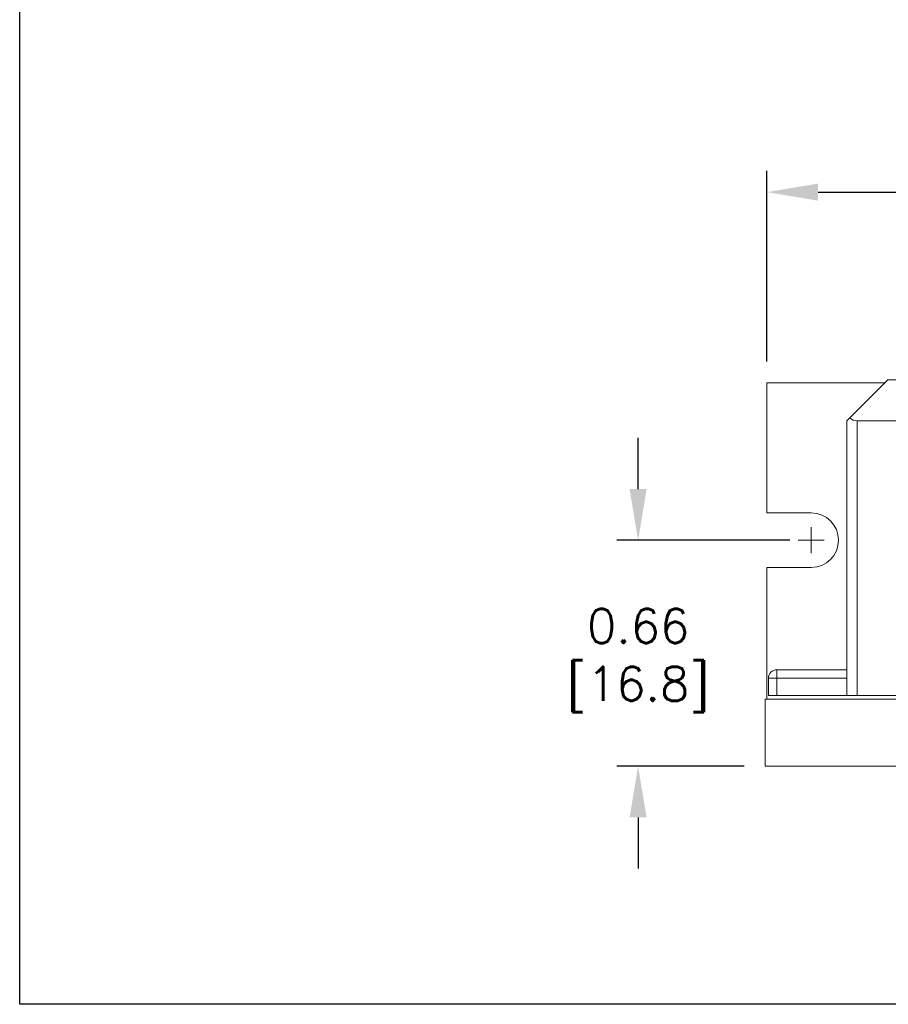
# Model space of a CAD drawing. Extents: x 864.9 to 875.8, y 112.8 to 120.6.
# Tile 1 of 7: x 864.9 to 867.4, y 112.8 to 115.6. Entities that reach past the tile are written whole.
import ezdxf

# ---------------------------------------------------------------- set-up
doc = ezdxf.new("R2010")
doc.units = 0
doc.header["$LTSCALE"] = 4
doc.header["$MEASUREMENT"] = 0
doc.layers.get('0').update_dxf_attribs({"linetype": 'CONTINUOUS'})
doc.layers.get('DEFPOINTS').update_dxf_attribs({"linetype": 'CONTINUOUS'})
doc.layers.add('Dimensions', color=140, linetype='CONTINUOUS')
doc.layers.add('Dimensions @ 1', color=140, linetype='CONTINUOUS')
doc.styles.get("Standard").update_dxf_attribs({"font": 'romans.shx'})
doc.dimstyles.get("Standard").update_dxf_attribs({"dimtxt": 0.1, "dimasz": 0.15, "dimexe": 0.0625, "dimexo": 0.0625, "dimgap": 0.03, "dimtad": 0, "dimtih": 1, "dimtoh": 1, "dimzin": 0, "dimdsep": 46, "dimtxsty": 'Standard', "dimcen": 0, "dimclrd": 256, "dimclre": 256, "dimclrt": 256, "dimadec": 0, "dimazin": 0, "dimtfac": 1, "dimtofl": 0, "dimtmove": 0, "dimatfit": 3, "dimfxl": 0, "dimtolj": 1, "dimtzin": 0, "dimlwd": -1, "dimlwe": 25, "dimarcsym": 0})

# ---------------------------------------------------------------- blocks, each defined once
blk = doc.blocks.new('*D0')
at = {"layer": 'DEFPOINTS', "color": 0}
for p in [(870.7177, 115.1321), (867.0673, 114.5731), (870.7177, 114.5731)]:
    blk.add_point(p, dxfattribs=at)
at = {"layer": 'Dimensions', "lineweight": 25}
for p, q in [((867.0673, 114.6356), (867.0673, 115.1946)), ((870.7177, 114.6356), (870.7177, 115.1946))]:
    blk.add_line(p, q, dxfattribs=at)
at = {"layer": 'Dimensions'}
for p, q in [((867.2173, 115.1321), (868.6506, 115.1321)), ((870.5677, 115.1321), (869.1344, 115.1321))]:
    blk.add_line(p, q, dxfattribs=at)
for points in [[(867.2173, 115.1571), (867.2173, 115.1071), (867.0673, 115.1321)], [(870.5677, 115.1571), (870.5677, 115.1071), (870.7177, 115.1321)]]:
    blk.add_solid(points, dxfattribs=at)
at = {"layer": 'Dimensions', "char_height": 0.1, "attachment_point": 5}
for s, insert in [('\\A1;3.65', (868.8925, 115.2121)), ('\\A1;[92.7]', (868.8925, 115.0259))]:
    blk.add_mtext(s, dxfattribs=dict(at, insert=insert))
blk = doc.blocks.new('*D1')
at = {"layer": 'DEFPOINTS', "color": 0}
for p in [(866.6896, 114.1111), (867.1973, 114.1111), (867.0627, 113.4481)]:
    blk.add_point(p, dxfattribs=at)
at = {"layer": 'Dimensions'}
for p, q in [((866.6896, 114.2611), (866.6896, 114.4111)), ((866.6896, 113.2981), (866.6896, 113.1481))]:
    blk.add_line(p, q, dxfattribs=at)
at = {"layer": 'Dimensions', "lineweight": 25}
for p, q in [((867.1348, 114.1111), (866.6271, 114.1111)), ((867.0002, 113.4481), (866.6271, 113.4481))]:
    blk.add_line(p, q, dxfattribs=at)
at = {"layer": 'Dimensions'}
for points in [[(866.6646, 114.2611), (866.7146, 114.2611), (866.6896, 114.1111)], [(866.6646, 113.2981), (866.7146, 113.2981), (866.6896, 113.4481)]]:
    blk.add_solid(points, dxfattribs=at)
at = {"layer": 'Dimensions', "char_height": 0.1, "attachment_point": 5}
for s, insert in [('\\A1;0.66', (866.6896, 113.8596)), ('\\A1;[16.8]', (866.6896, 113.6734))]:
    blk.add_mtext(s, dxfattribs=dict(at, insert=insert))

msp = doc.modelspace()

# ---------------------------------------------------------------- linework, layer by layer
at = {"color": 7, "lineweight": 0}
for p, q in [((867.0673, 114.5731), (867.4137, 114.5731)), ((867.0673, 114.1911), (867.0673, 114.5731)), ((867.422, 114.5814), (867.3107, 114.4701)), ((870.362, 114.5814), (867.422, 114.5814)), ((867.302, 114.4614), (867.3107, 114.4701)), ((867.302, 114.4614), (867.302, 113.6563)), ((867.332, 114.4614), (870.452, 114.4614)), ((867.332, 113.6563), (867.332, 114.4614)), ((867.0673, 114.1911), (867.1973, 114.1911)), ((867.1973, 114.0732), (867.1973, 114.1491)), ((867.1594, 114.1111), (867.2352, 114.1111)), ((867.1973, 114.0311), (867.0673, 114.0311)), ((867.0673, 113.6451), (867.0673, 114.0311)), ((867.302, 113.7313), (867.0969, 113.7313)), ((867.0969, 113.7063), (867.0969, 113.7313)), ((867.0719, 113.7063), (867.0719, 113.6563)), ((867.0719, 113.7063), (867.0969, 113.7063)), ((867.0969, 113.6563), (867.0969, 113.7063)), ((867.0969, 113.7063), (867.302, 113.7063)), ((867.0627, 113.4481), (867.0627, 113.6451)), ((867.0627, 113.6451), (870.7128, 113.6451)), ((867.0969, 113.6563), (867.0719, 113.6563)), ((867.302, 113.6563), (867.0969, 113.6563)), ((867.332, 113.6563), (867.302, 113.6563)), ((867.332, 113.6563), (870.452, 113.6563)), ((867.0627, 113.4481), (870.7128, 113.4481))]:
    msp.add_line(p, q, dxfattribs=at)
for centre, radius, start, end in [((867.332, 114.4914), 0.03, 225, 270), ((867.1973, 114.1111), 0.08, 270, 90), ((867.0969, 113.7063), 0.025, 90, 180)]:
    msp.add_arc(centre, radius, start, end, dxfattribs=at)
at = {"layer": 'DEFPOINTS'}
msp.add_lwpolyline([(875.7879, 112.7502), (864.8757, 112.7502), (864.8757, 120.5574), (875.7879, 120.5574)], close=True, dxfattribs=at)

# ---------------------------------------------------------------- dimensions: what is measured, and where the dimension line sits
at = {"layer": 'Dimensions @ 1'}
dim = msp.add_linear_dim(base=(870.7177, 115.1321), p1=(867.0673, 114.5731), p2=(870.7177, 114.5731), dimstyle='Standard', override={"dimscale": 1, "dimpost": '\\X', "dimtix": 0, "dimtofl": 0, "dimtmove": 0, "dimatfit": 3}, dxfattribs=at)
dim.commit()
dim.dimension.update_dxf_attribs({"geometry": '*D0', "text_midpoint": (868.8925, 115.1321)})
dim = msp.add_linear_dim(base=(866.6896, 114.1111), p1=(867.0627, 113.4481), p2=(867.1973, 114.1111), angle=90, dimstyle='Standard', override={"dimscale": 1, "dimpost": '\\X', "dimtix": 0, "dimtofl": 0, "dimtmove": 0, "dimatfit": 3}, dxfattribs=at)
dim.commit()
dim.dimension.update_dxf_attribs({"geometry": '*D1', "text_midpoint": (866.6896, 113.7796)})

doc.saveas('drawing.dxf')
